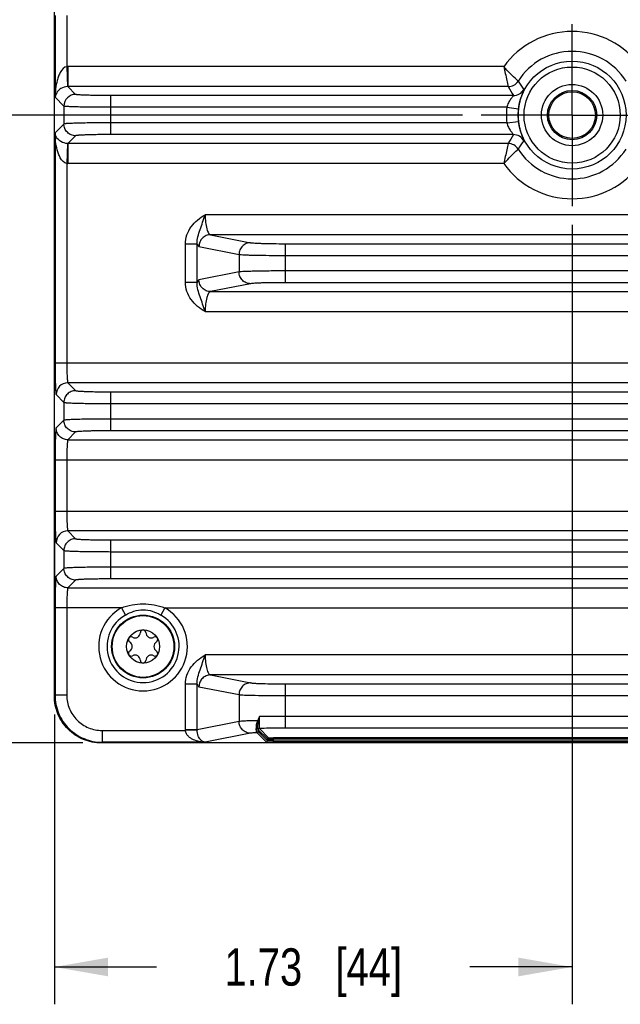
# Model space of a CAD drawing. Header units: inches. Extents: x 0 to 34, y 0 to 22.
# Tile 3 of 101: x 4.6 to 6.6, y 8.1 to 11.3. Entities that reach past the tile are written whole.
import ezdxf

# ---------------------------------------------------------------- set-up
doc = ezdxf.new("R2010")
doc.units = ezdxf.units.IN
doc.header["$LTSCALE"] = 1.87
doc.header["$MEASUREMENT"] = 0
doc.linetypes.add('CENTER', pattern=[0.6, 0.375, -0.075, 0.075, -0.075])
doc.layers.get('0').update_dxf_attribs({"linetype": 'CONTINUOUS'})
doc.layers.add('02___PRT_ALL_AXES', color=7, linetype='CONTINUOUS')
doc.layers.add('DIMENSIONS', color=7, linetype='CONTINUOUS')
doc.styles.get("Standard").update_dxf_attribs({"font": 'txt', "width": 0.8})
doc.dimstyles.new('DIMSTYLE_1', dxfattribs={"dimtxt": 0.125, "dimasz": 0.18, "dimexe": 0.125, "dimexo": 0.0625, "dimgap": 0.0625, "dimtad": 0, "dimtih": 1, "dimtoh": 1, "dimzin": 4, "dimdsep": 46, "dimtxsty": 'STANDARD', "dimblk": '_FILLED', "dimblk1": '_FILLED', "dimblk2": '_FILLED', "dimcen": 0.09, "dimazin": 1, "dimtp": 0.001, "dimtm": 0.001, "dimtfac": 1, "dimtofl": 0, "dimtmove": 0, "dimatfit": 3, "dimldrblk": '_FILLED', "dimfxl": 1, "dimtolj": 1, "dimtzin": 4, "dimarcsym": 0})

# ---------------------------------------------------------------- blocks, each defined once
blk = doc.blocks.new('_FILLED')
at = {"color": 0, "linetype": 'BYBLOCK'}
blk.add_solid([(0, 0), (-1, 0.174), (-1, -0.174)], dxfattribs=at)
blk = doc.blocks.new('*D5')
at = {"layer": 'DIMENSIONS', "color": 2, "linetype": 'CONTINUOUS'}
for p, q in [((6.4839, 10.6629), (6.4839, 8.0522)), ((4.7498, 9.0225), (4.7498, 8.0522)), ((4.7498, 8.1772), (5.0919, 8.1772)), ((6.4839, 8.1772), (6.1419, 8.1772))]:
    blk.add_line(p, q, dxfattribs=at)
at = {"layer": 'DIMENSIONS', "color": 2, "linetype": 'CONTINUOUS', "xscale": 0.18, "yscale": 0.18, "zscale": 0.18, "rotation": 180}
blk.add_blockref('_FILLED', (4.7498, 8.1772), dxfattribs=at)
at = {"layer": 'DIMENSIONS', "color": 2, "linetype": 'CONTINUOUS', "xscale": 0.18, "yscale": 0.18, "zscale": 0.18}
blk.add_blockref('_FILLED', (6.4839, 8.1772), dxfattribs=at)
at = {"layer": 'DIMENSIONS', "color": 2, "linetype": 'CONTINUOUS', "insert": (5.6169, 8.2397), "char_height": 0.125, "width": 0.925, "attachment_point": 2, "line_spacing_factor": 0.9}
blk.add_mtext('1.73{\\ftxt.shx;\\W1.000000;\\H0.125000; }[44]', dxfattribs=at)
blk = doc.blocks.new('*D6')
at = {"layer": 'DIMENSIONS', "color": 2, "linetype": 'CONTINUOUS'}
for p, q in [((6.1164, 11.0304), (3.8741, 11.0304)), ((3.9991, 11.0304), (3.9991, 10.1978)), ((3.9991, 8.9276), (3.9991, 9.9478)), ((4.8447, 8.9276), (3.8741, 8.9276))]:
    blk.add_line(p, q, dxfattribs=at)
at = {"layer": 'DIMENSIONS', "color": 2, "linetype": 'CONTINUOUS', "xscale": 0.18, "yscale": 0.18, "zscale": 0.18}
for p, rotation in [((3.9991, 11.0304), 90), ((3.9991, 8.9276), 270)]:
    blk.add_blockref('_FILLED', p, dxfattribs=dict(at, rotation=rotation))
at = {"layer": 'DIMENSIONS', "color": 2, "linetype": 'CONTINUOUS', "insert": (3.9991, 10.1353), "char_height": 0.125, "width": 1.125, "attachment_point": 2, "line_spacing_factor": 0.9}
blk.add_mtext('2.10{\\ftxt.shx;\\W1.000000;\\H0.125000; }[53.4]', dxfattribs=at)

msp = doc.modelspace()

# ---------------------------------------------------------------- linework, layer by layer
at = {"color": 7, "linetype": 'CONTINUOUS'}
for p, q in [((4.7499, 9.6653), (4.7499, 12.7508)), ((4.7521, 11.3643), (4.7521, 11.0899)), ((4.7915, 11.3644), (4.7915, 11.1925)), ((4.7915, 11.1925), (4.7937, 11.1257)), ((4.7951, 11.1926), (4.7951, 11.1257)), ((6.2552, 11.1926), (4.7951, 11.1926)), ((4.821, 11.0997), (4.7951, 11.1257)), ((6.2699, 11.1257), (4.7951, 11.1257)), ((4.7817, 11.0604), (4.7521, 11.0899)), ((4.9391, 10.9651), (4.9391, 11.0957)), ((6.2872, 11.0957), (4.9391, 11.0957)), ((4.7817, 11.0604), (4.7817, 11.0005)), ((6.2653, 11.0564), (4.9391, 11.0564)), ((6.2653, 11.0564), (6.3044, 11.0518)), ((4.7817, 11.0005), (4.7521, 10.9709)), ((6.2653, 11.0045), (4.9391, 11.0045)), ((6.2653, 11.0045), (6.3044, 11.0091)), ((4.7521, 10.9709), (4.7521, 10.2005)), ((4.821, 10.9612), (4.7951, 10.9352)), ((6.2872, 10.9651), (4.9391, 10.9651)), ((4.7937, 10.9352), (4.7915, 10.8683)), ((4.7951, 10.9352), (4.7951, 10.8683)), ((6.2699, 10.9352), (4.7951, 10.9352)), ((4.7915, 10.8683), (4.7915, 10.2005)), ((6.2553, 10.8683), (4.7951, 10.8683)), ((7.713, 10.6965), (5.2549, 10.6965)), ((5.273, 10.6296), (5.4071, 10.6031)), ((7.6949, 10.6296), (5.273, 10.6296)), ((5.1888, 10.4702), (5.1888, 10.5986)), ((5.2276, 10.5986), (5.1888, 10.5986)), ((5.2276, 10.4702), (5.2276, 10.5986)), ((5.2342, 10.5903), (5.3683, 10.5637)), ((5.5234, 10.4691), (5.5234, 10.5997)), ((5.5234, 10.5997), (7.4445, 10.5997)), ((5.3683, 10.5637), (5.3683, 10.505)), ((5.5234, 10.5603), (7.4445, 10.5603)), ((5.3683, 10.505), (5.2342, 10.4785)), ((7.4445, 10.5084), (5.5234, 10.5084)), ((5.2276, 10.4702), (5.1888, 10.4702)), ((5.4071, 10.4657), (5.273, 10.4391)), ((7.4445, 10.4691), (5.5234, 10.4691)), ((5.273, 10.4391), (7.6949, 10.4391)), ((5.2549, 10.3722), (7.713, 10.3722)), ((4.7491, 10.3002), (4.7499, 10.3002)), ((4.7521, 10.2005), (8.2157, 10.2005)), ((4.7951, 10.1336), (4.821, 10.1076)), ((8.1728, 10.1336), (4.7951, 10.1336)), ((4.7557, 10.0942), (4.7817, 10.0683)), ((4.9391, 9.973), (4.9391, 10.1036)), ((4.9391, 10.1036), (8.0288, 10.1036)), ((4.7817, 10.0683), (4.7817, 10.0084)), ((4.9391, 10.0643), (8.0288, 10.0643)), ((4.7817, 10.0084), (4.7557, 9.9824)), ((8.0288, 10.0124), (4.9391, 10.0124)), ((4.821, 9.969), (4.7951, 9.943)), ((8.0288, 9.973), (4.9391, 9.973)), ((4.7951, 9.943), (8.1728, 9.943)), ((4.7521, 9.8762), (4.7521, 9.7044)), ((4.7521, 9.8762), (8.2157, 9.8762)), ((4.7915, 9.8762), (4.7915, 9.7044)), ((4.7521, 9.7044), (8.2157, 9.7044)), ((4.7498, 9.085), (4.7498, 9.6653)), ((4.7498, 9.6652), (4.7498, 9.085)), ((4.7951, 9.6375), (4.821, 9.6115)), ((8.1728, 9.6375), (4.7951, 9.6375)), ((4.7557, 9.5982), (4.7817, 9.5722)), ((4.9391, 9.6076), (8.0288, 9.6076)), ((4.9391, 9.4769), (4.9391, 9.6076)), ((4.7817, 9.5722), (4.7817, 9.5123)), ((4.9391, 9.5682), (8.0288, 9.5682)), ((4.7817, 9.5123), (4.7557, 9.4863)), ((8.0288, 9.5163), (4.9391, 9.5163)), ((4.821, 9.473), (4.7951, 9.447)), ((8.0288, 9.4769), (4.9391, 9.4769)), ((4.7951, 9.447), (8.1728, 9.447)), ((4.9741, 9.3801), (4.7521, 9.3801)), ((4.7521, 9.3801), (4.7521, 9.0873)), ((4.7915, 9.3801), (4.7915, 9.0873)), ((4.9741, 9.3801), (4.9877, 9.3558)), ((5.1198, 9.3801), (5.1062, 9.3558)), ((5.1198, 9.3801), (7.8481, 9.3801)), ((7.713, 9.2223), (5.2549, 9.2223)), ((5.273, 9.1554), (5.4071, 9.1288)), ((7.6949, 9.1554), (5.273, 9.1554)), ((5.2276, 9.1243), (5.1888, 9.1243)), ((5.1888, 8.9715), (5.1888, 9.1243)), ((5.2276, 8.9715), (5.2276, 9.1243)), ((5.2342, 9.116), (5.3683, 9.0895)), ((5.5234, 9.1254), (7.4445, 9.1254)), ((5.5234, 8.9773), (5.5234, 9.1254)), ((4.7521, 9.0873), (4.7498, 9.085)), ((4.7498, 9.085), (4.7498, 9.085)), ((4.7915, 9.0873), (4.7521, 9.0873)), ((5.3683, 9.0895), (5.3683, 8.9994)), ((5.5234, 9.0861), (7.4445, 9.0861)), ((5.434, 9.0017), (5.4368, 9.0159)), ((7.4445, 9.0166), (5.5234, 9.0166)), ((5.2276, 8.9715), (5.1888, 8.9715)), ((5.2276, 8.9704), (5.1889, 8.9693)), ((5.3683, 8.9994), (5.2276, 8.9715)), ((5.4636, 8.9409), (5.4325, 8.972)), ((5.4337, 9.0003), (5.434, 9.0017)), ((5.4675, 8.9449), (5.4365, 8.9759)), ((7.4445, 8.9773), (5.5234, 8.9773)), ((4.9095, 8.9693), (5.1889, 8.9693)), ((4.9095, 8.9693), (4.9095, 8.9299)), ((5.4071, 8.9601), (5.2549, 8.9299)), ((5.4596, 8.9311), (5.4289, 8.9618)), ((5.4636, 8.935), (5.4328, 8.9658)), ((5.4636, 8.935), (5.4636, 8.9409)), ((7.4846, 8.9443), (5.4833, 8.9443)), ((5.4833, 8.9303), (5.4833, 8.9443)), ((7.4846, 8.9404), (5.4833, 8.9404)), ((4.9095, 8.9299), (4.9072, 8.9276)), ((8.0607, 8.9276), (4.9072, 8.9276)), ((5.2549, 8.9299), (4.9095, 8.9299)), ((5.4668, 8.9305), (5.4744, 8.9304)), ((5.4833, 8.9342), (5.472, 8.9344)), ((5.4833, 8.9342), (7.4846, 8.9342)), ((5.4833, 8.9303), (7.4846, 8.9303))]:
    msp.add_line(p, q, dxfattribs=at)
for centre, radius in [((6.4839, 11.0304), 0.1807), ((6.4839, 11.0304), 0.161), ((6.4839, 11.0304), 0.1025), ((6.4839, 11.0304), 0.0824), ((6.4839, 11.0304), 0.0779), ((5.0469, 9.2506), 0.1053), ((5.0469, 9.2506), 0.1033), ((5.0469, 9.2506), 0.0555)]:
    msp.add_circle(centre, radius, dxfattribs=at)
for centre, radius, start, end in [((6.4839, 11.0304), 0.2803, 35.3408, 144.6613), ((6.4839, 11.0304), 0.2135, 32.1736, 147.8263), ((4.7951, 11.0864), 0.1062, 89.9997, 91.9284), ((4.795, 11.0862), 0.0395, 89.8824, 91.8115), ((6.2699, 11.1651), 0.0394, 270.0372, 327.7929), ((7.1121, 11.5904), 0.9619, 208.8896, 210.9489), ((6.2872, 11.1351), 0.0394, 270.0406, 331.9594), ((6.866, 11.5063), 0.6692, 212.7696, 215.6154), ((4.8211, 11.0603), 0.0394, 90.0838, 179.9162), ((6.4839, 11.0304), 0.2202, 173.2298, 186.7702), ((6.4839, 11.0304), 0.1808, 173.2298, 186.7702), ((7.0891, 10.4837), 0.9353, 149.0216, 151.1394), ((6.2872, 10.9257), 0.0394, 28.0475, 89.9622), ((4.795, 10.9747), 0.0395, 268.1881, 270.1181), ((6.2699, 10.8958), 0.0394, 32.2071, 89.9631), ((6.866, 10.5546), 0.6692, 144.3845, 147.2303), ((6.4839, 11.0304), 0.2135, 212.1736, 327.8263), ((4.7951, 10.9747), 0.1064, 268.0698, 269.9999), ((6.4839, 11.0304), 0.2803, 215.3408, 324.6613), ((4.7951, 10.0942), 0.0394, 90.0838, 179.9162), ((4.7951, 9.5981), 0.0394, 90.0838, 179.9162), ((5.0469, 9.2506), 0.1486, 119.3655, 60.6345), ((5.0469, 9.2506), 0.1208, 119.3655, 60.6345), ((5.0469, 9.2969), 0.00906, 1.6303, 178.3697), ((5.0069, 9.2737), 0.00906, 61.6303, 238.3697), ((5.0198, 9.2976), 0.0181, 241.6303, 358.3697), ((5.0741, 9.2976), 0.0181, 181.6303, 298.3697), ((5.087, 9.2737), 0.00906, 301.6303, 118.3697), ((5.0069, 9.2275), 0.00906, 121.6303, 298.3697), ((4.9926, 9.2506), 0.0181, 301.6303, 58.3697), ((5.087, 9.2275), 0.00906, 241.6303, 58.3697), ((5.1012, 9.2506), 0.0181, 121.6303, 238.3697), ((5.0198, 9.2036), 0.0181, 1.6303, 118.3697), ((5.0469, 9.2043), 0.00906, 181.6303, 358.3697), ((5.0741, 9.2036), 0.0181, 61.6303, 178.3697), ((5.7677, 8.8357), 0.3762, 153.5303, 153.755), ((5.5223, 3.6226), 5.394, 89.9881, 90.9082), ((5.2664, 8.9715), 0.0776, 179.9996, 181.6783), ((5.2653, 8.9713), 0.0377, 179.6583, 181.3851), ((5.4365, 8.972), 0.00394, 90.0665, 179.9335), ((5.4289, 8.9658), 0.00394, 270.0664, 359.9336), ((5.4675, 8.9409), 0.00394, 90.0665, 179.9335), ((5.4596, 8.935), 0.00394, 270.0665, 359.9335), ((5.4831, 9.5549), 0.6246, 269.2069, 270.0166)]:
    msp.add_arc(centre, radius, start, end, dxfattribs=at)
for points, knots in [([(4.7915, 11.1925), (4.7819, 11.1916), (4.771, 11.1777), (4.7636, 11.1606), (4.7578, 11.1421), (4.7535, 11.1186), (4.7523, 11.0995), (4.7521, 11.0899)], [0, 0, 0, 0, 0.25036, 0.376505, 0.501891, 0.751331, 1, 1, 1, 1]), ([(6.3033, 11.1441), (6.3018, 11.1455), (6.2852, 11.161), (6.2692, 11.1772), (6.2552, 11.1926)], [0, 0, 0, 0, 0.087243, 1, 1, 1, 1]), ([(6.2552, 11.1926), (6.2586, 11.1772), (6.2633, 11.1549), (6.2684, 11.1326), (6.2699, 11.1257)], [0, 0, 0, 0, 0.690795, 1, 1, 1, 1]), ([(4.7937, 11.1257), (4.786, 11.1255), (4.7734, 11.1216), (4.7582, 11.1088), (4.7529, 11.0971), (4.7521, 11.0899)], [0, 0, 0, 0, 0.390934, 0.635219, 1, 1, 1, 1]), ([(6.3219, 11.1166), (6.322, 11.1165), (6.3219, 11.1159), (6.3217, 11.115), (6.3211, 11.1135), (6.32, 11.1105), (6.3181, 11.1055), (6.3153, 11.0981), (6.3122, 11.0888), (6.309, 11.0777), (6.3063, 11.0652), (6.3049, 11.0563), (6.3044, 11.0518)], [0, 0, 0, 0, 0.007081, 0.022232, 0.045685, 0.077346, 0.164702, 0.28278, 0.429425, 0.601607, 0.794647, 1, 1, 1, 1]), ([(4.9391, 11.0957), (4.9316, 11.0957), (4.9168, 11.0958), (4.8954, 11.096), (4.8755, 11.0964), (4.858, 11.0968), (4.8452, 11.0973), (4.8366, 11.0978), (4.8315, 11.0981), (4.8274, 11.0985), (4.8243, 11.0989), (4.8223, 11.0992), (4.8213, 11.0995), (4.821, 11.0997)], [0, 0, 0, 0, 0.190637, 0.374308, 0.544185, 0.694096, 0.818526, 0.869736, 0.912964, 0.947829, 0.974033, 0.991386, 1, 1, 1, 1]), ([(6.2872, 11.0957), (6.2873, 11.0957), (6.287, 11.0951), (6.2866, 11.0945), (6.2857, 11.0934), (6.284, 11.0913), (6.2813, 11.0879), (6.2778, 11.0832), (6.2741, 11.0776), (6.2705, 11.0712), (6.2674, 11.0641), (6.2659, 11.059), (6.2653, 11.0564)], [0, 0, 0, 0, 0.007856, 0.027642, 0.059042, 0.100723, 0.208438, 0.340257, 0.489276, 0.651231, 0.822857, 1, 1, 1, 1]), ([(4.9391, 11.0564), (4.9291, 11.0564), (4.9094, 11.0564), (4.8808, 11.0567), (4.8543, 11.057), (4.831, 11.0575), (4.8139, 11.058), (4.8024, 11.0585), (4.7956, 11.0588), (4.7902, 11.0592), (4.7861, 11.0595), (4.7834, 11.0599), (4.782, 11.0601), (4.7817, 11.0604)], [0, 0, 0, 0, 0.190755, 0.374541, 0.544522, 0.69452, 0.819009, 0.870232, 0.913453, 0.948288, 0.974431, 0.991668, 1, 1, 1, 1]), ([(4.9391, 11.0045), (4.9291, 11.0045), (4.9094, 11.0044), (4.8808, 11.0042), (4.8543, 11.0039), (4.831, 11.0034), (4.8139, 11.0029), (4.8024, 11.0024), (4.7956, 11.0021), (4.7902, 11.0017), (4.7861, 11.0014), (4.7834, 11.001), (4.782, 11.0008), (4.7817, 11.0005)], [0, 0, 0, 0, 0.190755, 0.374541, 0.544522, 0.69452, 0.819009, 0.870232, 0.913453, 0.948287, 0.974431, 0.991668, 1, 1, 1, 1]), ([(4.821, 10.9612), (4.8159, 10.9612), (4.8056, 10.9632), (4.7925, 10.972), (4.7838, 10.985), (4.7817, 10.9954), (4.7817, 11.0005)], [0, 0, 0, 0, 0.249959, 0.5, 0.750041, 1, 1, 1, 1]), ([(6.2653, 11.0045), (6.2659, 11.0019), (6.2674, 10.9968), (6.2705, 10.9897), (6.2741, 10.9833), (6.2778, 10.9777), (6.2813, 10.973), (6.284, 10.9696), (6.2857, 10.9675), (6.2866, 10.9664), (6.287, 10.9657), (6.2873, 10.9652), (6.2872, 10.9651)], [0, 0, 0, 0, 0.177144, 0.348764, 0.510721, 0.659743, 0.791551, 0.89929, 0.940976, 0.972367, 0.992142, 1, 1, 1, 1]), ([(6.3044, 11.0091), (6.3049, 11.0045), (6.3063, 10.9957), (6.309, 10.9832), (6.3122, 10.9721), (6.3153, 10.9628), (6.3181, 10.9554), (6.32, 10.9504), (6.3211, 10.9474), (6.3217, 10.9459), (6.3219, 10.945), (6.322, 10.9444), (6.3219, 10.9443)], [0, 0, 0, 0, 0.205344, 0.398378, 0.570568, 0.717207, 0.835266, 0.92264, 0.954314, 0.977767, 0.992915, 1, 1, 1, 1]), ([(4.7915, 10.8683), (4.7819, 10.8692), (4.771, 10.8831), (4.7636, 10.9002), (4.7578, 10.9187), (4.7535, 10.9423), (4.7523, 10.9614), (4.7521, 10.9709)], [0, 0, 0, 0, 0.249859, 0.376053, 0.501519, 0.751142, 1, 1, 1, 1]), ([(4.7937, 10.9352), (4.7861, 10.9354), (4.7734, 10.9393), (4.7582, 10.9521), (4.7528, 10.9638), (4.7521, 10.9709)], [0, 0, 0, 0, 0.390235, 0.6349, 1, 1, 1, 1]), ([(4.9391, 10.9651), (4.9316, 10.9651), (4.9168, 10.9651), (4.8954, 10.9649), (4.8755, 10.9645), (4.858, 10.964), (4.8452, 10.9635), (4.8366, 10.9631), (4.8315, 10.9627), (4.8274, 10.9624), (4.8243, 10.962), (4.8223, 10.9616), (4.8213, 10.9614), (4.821, 10.9612)], [0, 0, 0, 0, 0.190637, 0.374308, 0.544185, 0.694096, 0.818525, 0.869734, 0.912962, 0.947828, 0.974033, 0.991387, 1, 1, 1, 1]), ([(6.2699, 10.9352), (6.2684, 10.9283), (6.2633, 10.906), (6.2586, 10.8837), (6.2552, 10.8683)], [0, 0, 0, 0, 0.309202, 1, 1, 1, 1]), ([(6.2552, 10.8683), (6.2609, 10.8745), (6.2766, 10.891), (6.2928, 10.907), (6.3033, 10.9168)], [0, 0, 0, 0, 0.37181, 1, 1, 1, 1]), ([(5.1888, 10.5986), (5.1888, 10.6089), (5.1924, 10.6296), (5.2071, 10.6573), (5.2288, 10.6798), (5.246, 10.6913), (5.2549, 10.6965)], [0, 0, 0, 0, 0.24992, 0.499775, 0.749753, 1, 1, 1, 1]), ([(5.2276, 10.5986), (5.2267, 10.6151), (5.2354, 10.6398), (5.2466, 10.6716), (5.252, 10.6881), (5.2549, 10.6965)], [0, 0, 0, 0, 0.48884, 0.738204, 1, 1, 1, 1]), ([(5.2549, 10.6965), (5.2549, 10.688), (5.2557, 10.6722), (5.2588, 10.6538), (5.2627, 10.6418), (5.266, 10.6347), (5.2701, 10.63), (5.273, 10.6296)], [0, 0, 0, 0, 0.35582, 0.659901, 0.780571, 0.876839, 1, 1, 1, 1]), ([(5.273, 10.6296), (5.268, 10.6296), (5.2578, 10.6275), (5.2449, 10.6187), (5.2363, 10.6057), (5.2343, 10.5954), (5.2342, 10.5903)], [0, 0, 0, 0, 0.248106, 0.497614, 0.748516, 1, 1, 1, 1]), ([(5.2276, 10.5986), (5.2285, 10.5965), (5.23, 10.5933), (5.2329, 10.5906), (5.2342, 10.5903)], [0, 0, 0, 0, 0.617203, 1, 1, 1, 1]), ([(5.4071, 10.6031), (5.402, 10.6031), (5.3919, 10.6009), (5.379, 10.5922), (5.3704, 10.5791), (5.3683, 10.5688), (5.3683, 10.5637)], [0, 0, 0, 0, 0.248106, 0.497614, 0.748516, 1, 1, 1, 1]), ([(5.4071, 10.6031), (5.4088, 10.6027), (5.4135, 10.6023), (5.4221, 10.6016), (5.4338, 10.6011), (5.4544, 10.6004), (5.4846, 10.5998), (5.5099, 10.5997), (5.5234, 10.5997)], [0, 0, 0, 0, 0.046138, 0.121067, 0.222594, 0.347697, 0.6529, 1, 1, 1, 1]), ([(5.3683, 10.5637), (5.3707, 10.5634), (5.3769, 10.5629), (5.3884, 10.5623), (5.404, 10.5617), (5.4315, 10.561), (5.4717, 10.5605), (5.5054, 10.5603), (5.5234, 10.5603)], [0, 0, 0, 0, 0.045995, 0.120875, 0.222395, 0.347522, 0.652804, 1, 1, 1, 1]), ([(5.5234, 10.5084), (5.5054, 10.5084), (5.4717, 10.5083), (5.4315, 10.5077), (5.404, 10.507), (5.3884, 10.5065), (5.3769, 10.5058), (5.3707, 10.5054), (5.3683, 10.505)], [0, 0, 0, 0, 0.347196, 0.652478, 0.777605, 0.879125, 0.954005, 1, 1, 1, 1]), ([(5.4071, 10.4657), (5.402, 10.4657), (5.3919, 10.4678), (5.379, 10.4766), (5.3704, 10.4896), (5.3683, 10.4999), (5.3683, 10.505)], [0, 0, 0, 0, 0.248106, 0.497614, 0.748516, 1, 1, 1, 1]), ([(5.2549, 10.3722), (5.246, 10.3775), (5.2288, 10.3889), (5.2071, 10.4115), (5.1924, 10.4392), (5.1888, 10.4599), (5.1888, 10.4702)], [0, 0, 0, 0, 0.250246, 0.500221, 0.750073, 1, 1, 1, 1]), ([(5.2549, 10.3722), (5.252, 10.3806), (5.2466, 10.3972), (5.2354, 10.429), (5.2267, 10.4536), (5.2276, 10.4702)], [0, 0, 0, 0, 0.261794, 0.511159, 1, 1, 1, 1]), ([(5.2342, 10.4785), (5.2329, 10.4782), (5.23, 10.4755), (5.2285, 10.4722), (5.2276, 10.4702)], [0, 0, 0, 0, 0.382791, 1, 1, 1, 1]), ([(5.273, 10.4391), (5.268, 10.4391), (5.2578, 10.4413), (5.2449, 10.45), (5.2363, 10.4631), (5.2343, 10.4734), (5.2342, 10.4785)], [0, 0, 0, 0, 0.248106, 0.497614, 0.748516, 1, 1, 1, 1]), ([(5.5234, 10.4691), (5.5099, 10.4691), (5.4846, 10.4689), (5.4544, 10.4684), (5.4338, 10.4677), (5.4221, 10.4671), (5.4135, 10.4665), (5.4088, 10.466), (5.4071, 10.4657)], [0, 0, 0, 0, 0.3471, 0.652303, 0.777406, 0.878933, 0.953862, 1, 1, 1, 1]), ([(5.273, 10.4391), (5.2701, 10.4387), (5.266, 10.4341), (5.2627, 10.4269), (5.2588, 10.415), (5.2557, 10.3965), (5.2549, 10.3807), (5.2549, 10.3722)], [0, 0, 0, 0, 0.123122, 0.219375, 0.340056, 0.6442, 1, 1, 1, 1]), ([(4.7521, 10.2005), (4.7521, 10.1937), (4.7522, 10.1804), (4.7524, 10.1611), (4.7527, 10.1433), (4.7531, 10.1275), (4.7536, 10.116), (4.754, 10.1082), (4.7543, 10.1036), (4.7546, 10.1), (4.7549, 10.0972), (4.7553, 10.0954), (4.7555, 10.0945), (4.7557, 10.0942)], [0, 0, 0, 0, 0.190592, 0.374317, 0.544173, 0.694092, 0.818517, 0.869726, 0.912949, 0.947826, 0.97403, 0.991391, 1, 1, 1, 1]), ([(4.7915, 10.2005), (4.7915, 10.1921), (4.7916, 10.1799), (4.792, 10.1644), (4.7925, 10.1545), (4.793, 10.1463), (4.7935, 10.1406), (4.794, 10.1372), (4.7943, 10.1354), (4.7946, 10.1343), (4.7949, 10.1337), (4.7951, 10.1336)], [0, 0, 0, 0, 0.37356, 0.543066, 0.692687, 0.816924, 0.911333, 0.946304, 0.972719, 0.990489, 1, 1, 1, 1]), ([(4.821, 10.1076), (4.8159, 10.1076), (4.8056, 10.1055), (4.7925, 10.0968), (4.7838, 10.0837), (4.7817, 10.0734), (4.7817, 10.0683)], [0, 0, 0, 0, 0.249959, 0.5, 0.750041, 1, 1, 1, 1]), ([(4.821, 10.1076), (4.8213, 10.1074), (4.8223, 10.1071), (4.8243, 10.1067), (4.8274, 10.1064), (4.8315, 10.106), (4.8366, 10.1057), (4.8452, 10.1052), (4.858, 10.1047), (4.8755, 10.1042), (4.8954, 10.1039), (4.9168, 10.1037), (4.9316, 10.1036), (4.9391, 10.1036)], [0, 0, 0, 0, 0.008613, 0.025967, 0.052172, 0.087038, 0.130266, 0.181475, 0.305904, 0.455815, 0.625692, 0.809363, 1, 1, 1, 1]), ([(4.7817, 10.0683), (4.782, 10.068), (4.7834, 10.0678), (4.7861, 10.0674), (4.7902, 10.067), (4.7956, 10.0667), (4.8024, 10.0663), (4.8139, 10.0659), (4.831, 10.0654), (4.8543, 10.0649), (4.8808, 10.0645), (4.9094, 10.0643), (4.9291, 10.0643), (4.9391, 10.0643)], [0, 0, 0, 0, 0.008332, 0.025569, 0.051713, 0.086547, 0.129768, 0.180991, 0.30548, 0.455478, 0.625459, 0.809245, 1, 1, 1, 1]), ([(4.9391, 10.0124), (4.9291, 10.0124), (4.9094, 10.0123), (4.8808, 10.0121), (4.8543, 10.0117), (4.831, 10.0113), (4.8139, 10.0108), (4.8024, 10.0103), (4.7956, 10.01), (4.7902, 10.0096), (4.7861, 10.0093), (4.7834, 10.0088), (4.782, 10.0086), (4.7817, 10.0084)], [0, 0, 0, 0, 0.190755, 0.374541, 0.544522, 0.69452, 0.819009, 0.870232, 0.913453, 0.948287, 0.974431, 0.991668, 1, 1, 1, 1]), ([(4.821, 9.969), (4.8159, 9.969), (4.8056, 9.9711), (4.7925, 9.9799), (4.7838, 9.9929), (4.7817, 10.0033), (4.7817, 10.0084)], [0, 0, 0, 0, 0.249959, 0.5, 0.750041, 1, 1, 1, 1]), ([(4.7557, 9.9824), (4.7555, 9.9822), (4.7553, 9.9812), (4.7549, 9.9794), (4.7546, 9.9767), (4.7543, 9.973), (4.754, 9.9684), (4.7536, 9.9606), (4.7531, 9.9491), (4.7527, 9.9334), (4.7524, 9.9155), (4.7522, 9.8962), (4.7521, 9.8829), (4.7521, 9.8762)], [0, 0, 0, 0, 0.008609, 0.02597, 0.052174, 0.087051, 0.130274, 0.181483, 0.305908, 0.455827, 0.625683, 0.809408, 1, 1, 1, 1]), ([(4.7951, 9.943), (4.7899, 9.9431), (4.7796, 9.9451), (4.7665, 9.9539), (4.7578, 9.9669), (4.7557, 9.9773), (4.7557, 9.9824)], [0, 0, 0, 0, 0.249959, 0.5, 0.750041, 1, 1, 1, 1]), ([(4.9391, 9.973), (4.9316, 9.973), (4.9168, 9.973), (4.8954, 9.9727), (4.8755, 9.9724), (4.858, 9.9719), (4.8452, 9.9714), (4.8366, 9.9709), (4.8315, 9.9706), (4.8274, 9.9702), (4.8243, 9.9699), (4.8223, 9.9695), (4.8213, 9.9693), (4.821, 9.969)], [0, 0, 0, 0, 0.190637, 0.374308, 0.544185, 0.694096, 0.818525, 0.869734, 0.912962, 0.947828, 0.974033, 0.991387, 1, 1, 1, 1]), ([(4.7951, 9.943), (4.7949, 9.9429), (4.7946, 9.9423), (4.7943, 9.9412), (4.794, 9.9394), (4.7935, 9.936), (4.793, 9.9303), (4.7925, 9.9221), (4.792, 9.9122), (4.7916, 9.8967), (4.7915, 9.8845), (4.7915, 9.8762)], [0, 0, 0, 0, 0.009511, 0.027281, 0.053695, 0.088667, 0.183075, 0.307312, 0.456934, 0.62644, 1, 1, 1, 1]), ([(4.7521, 9.7044), (4.7521, 9.6976), (4.7522, 9.6844), (4.7524, 9.6651), (4.7527, 9.6472), (4.7531, 9.6315), (4.7536, 9.6199), (4.754, 9.6122), (4.7543, 9.6076), (4.7546, 9.6039), (4.7549, 9.6011), (4.7553, 9.5994), (4.7555, 9.5984), (4.7557, 9.5982)], [0, 0, 0, 0, 0.190592, 0.374317, 0.544173, 0.694092, 0.818517, 0.869726, 0.912949, 0.947826, 0.97403, 0.991391, 1, 1, 1, 1]), ([(4.7915, 9.7044), (4.7915, 9.696), (4.7916, 9.6839), (4.792, 9.6684), (4.7925, 9.6585), (4.793, 9.6502), (4.7935, 9.6446), (4.794, 9.6411), (4.7943, 9.6394), (4.7946, 9.6382), (4.7949, 9.6376), (4.7951, 9.6375)], [0, 0, 0, 0, 0.37356, 0.543066, 0.692687, 0.816924, 0.911333, 0.946304, 0.972719, 0.990489, 1, 1, 1, 1]), ([(4.821, 9.6115), (4.8159, 9.6115), (4.8056, 9.6095), (4.7925, 9.6007), (4.7838, 9.5876), (4.7817, 9.5773), (4.7817, 9.5722)], [0, 0, 0, 0, 0.249959, 0.5, 0.750041, 1, 1, 1, 1]), ([(4.821, 9.6115), (4.8213, 9.6113), (4.8223, 9.6111), (4.8243, 9.6107), (4.8274, 9.6103), (4.8315, 9.61), (4.8366, 9.6096), (4.8452, 9.6091), (4.858, 9.6086), (4.8755, 9.6082), (4.8954, 9.6078), (4.9168, 9.6076), (4.9316, 9.6076), (4.9391, 9.6076)], [0, 0, 0, 0, 0.008613, 0.025967, 0.052172, 0.087038, 0.130266, 0.181475, 0.305904, 0.455815, 0.625692, 0.809363, 1, 1, 1, 1]), ([(4.7817, 9.5722), (4.782, 9.5719), (4.7834, 9.5717), (4.7861, 9.5713), (4.7902, 9.571), (4.7956, 9.5706), (4.8024, 9.5703), (4.8139, 9.5698), (4.831, 9.5693), (4.8543, 9.5688), (4.8808, 9.5685), (4.9094, 9.5683), (4.9291, 9.5682), (4.9391, 9.5682)], [0, 0, 0, 0, 0.008332, 0.025569, 0.051713, 0.086547, 0.129768, 0.180991, 0.30548, 0.455478, 0.625459, 0.809245, 1, 1, 1, 1]), ([(4.9391, 9.5163), (4.9291, 9.5163), (4.9094, 9.5162), (4.8808, 9.516), (4.8543, 9.5157), (4.831, 9.5152), (4.8139, 9.5147), (4.8024, 9.5142), (4.7956, 9.5139), (4.7902, 9.5135), (4.7861, 9.5132), (4.7834, 9.5128), (4.782, 9.5126), (4.7817, 9.5123)], [0, 0, 0, 0, 0.190755, 0.374541, 0.544522, 0.69452, 0.819009, 0.870232, 0.913453, 0.948287, 0.974431, 0.991668, 1, 1, 1, 1]), ([(4.821, 9.473), (4.8159, 9.473), (4.8056, 9.475), (4.7925, 9.4838), (4.7838, 9.4969), (4.7817, 9.5072), (4.7817, 9.5123)], [0, 0, 0, 0, 0.249959, 0.5, 0.750041, 1, 1, 1, 1]), ([(4.7557, 9.4863), (4.7555, 9.4861), (4.7553, 9.4852), (4.7549, 9.4834), (4.7546, 9.4806), (4.7543, 9.4769), (4.754, 9.4723), (4.7536, 9.4646), (4.7531, 9.453), (4.7527, 9.4373), (4.7524, 9.4194), (4.7522, 9.4001), (4.7521, 9.3869), (4.7521, 9.3801)], [0, 0, 0, 0, 0.008609, 0.02597, 0.052174, 0.087051, 0.130274, 0.181483, 0.305908, 0.455827, 0.625683, 0.809408, 1, 1, 1, 1]), ([(4.7951, 9.447), (4.7899, 9.447), (4.7796, 9.449), (4.7665, 9.4578), (4.7578, 9.4709), (4.7557, 9.4812), (4.7557, 9.4863)], [0, 0, 0, 0, 0.249959, 0.5, 0.750041, 1, 1, 1, 1]), ([(4.9391, 9.4769), (4.9316, 9.4769), (4.9168, 9.4769), (4.8954, 9.4767), (4.8755, 9.4763), (4.858, 9.4759), (4.8452, 9.4754), (4.8366, 9.4749), (4.8315, 9.4745), (4.8274, 9.4742), (4.8243, 9.4738), (4.8223, 9.4734), (4.8213, 9.4732), (4.821, 9.473)], [0, 0, 0, 0, 0.190637, 0.374308, 0.544185, 0.694096, 0.818525, 0.869734, 0.912962, 0.947828, 0.974033, 0.991387, 1, 1, 1, 1]), ([(4.7951, 9.447), (4.7949, 9.4469), (4.7946, 9.4463), (4.7943, 9.4451), (4.794, 9.4434), (4.7935, 9.4399), (4.793, 9.4343), (4.7925, 9.426), (4.792, 9.4161), (4.7916, 9.4006), (4.7915, 9.3885), (4.7915, 9.3801)], [0, 0, 0, 0, 0.009511, 0.027281, 0.053695, 0.088667, 0.183075, 0.307312, 0.456934, 0.62644, 1, 1, 1, 1]), ([(4.9741, 9.3801), (4.9973, 9.3883), (5.0469, 9.3986), (5.0965, 9.3883), (5.1198, 9.3801)], [0, 0, 0, 0, 0.500009, 1, 1, 1, 1]), ([(4.9877, 9.3558), (4.9968, 9.3609), (5.0157, 9.3698), (5.0469, 9.3753), (5.0782, 9.3698), (5.0971, 9.3609), (5.1062, 9.3558)], [0, 0, 0, 0, 0.250215, 0.50002, 0.749802, 1, 1, 1, 1]), ([(5.1888, 9.1243), (5.1888, 9.1346), (5.1924, 9.1553), (5.2071, 9.183), (5.2288, 9.2055), (5.246, 9.217), (5.2549, 9.2223)], [0, 0, 0, 0, 0.249874, 0.499723, 0.749719, 1, 1, 1, 1]), ([(5.2276, 9.1243), (5.2267, 9.1409), (5.2354, 9.1655), (5.2466, 9.1973), (5.252, 9.2139), (5.2549, 9.2223)], [0, 0, 0, 0, 0.488835, 0.738209, 1, 1, 1, 1]), ([(5.2549, 9.2223), (5.2549, 9.2138), (5.2557, 9.198), (5.2588, 9.1795), (5.2627, 9.1675), (5.266, 9.1604), (5.2701, 9.1557), (5.273, 9.1554)], [0, 0, 0, 0, 0.355667, 0.65978, 0.780497, 0.876803, 1, 1, 1, 1]), ([(5.273, 9.1554), (5.268, 9.1553), (5.2578, 9.1532), (5.2449, 9.1444), (5.2363, 9.1314), (5.2343, 9.1211), (5.2342, 9.116)], [0, 0, 0, 0, 0.248106, 0.497614, 0.748516, 1, 1, 1, 1]), ([(5.2276, 9.1243), (5.2285, 9.1222), (5.23, 9.119), (5.2329, 9.1163), (5.2342, 9.116)], [0, 0, 0, 0, 0.617138, 1, 1, 1, 1]), ([(5.4071, 9.1288), (5.402, 9.1288), (5.3919, 9.1267), (5.379, 9.1179), (5.3704, 9.1049), (5.3683, 9.0946), (5.3683, 9.0895)], [0, 0, 0, 0, 0.248106, 0.497614, 0.748516, 1, 1, 1, 1]), ([(5.4071, 9.1288), (5.4088, 9.1285), (5.4135, 9.128), (5.4221, 9.1274), (5.4338, 9.1268), (5.4544, 9.1261), (5.4846, 9.1256), (5.5099, 9.1254), (5.5234, 9.1254)], [0, 0, 0, 0, 0.046138, 0.121067, 0.222594, 0.347697, 0.6529, 1, 1, 1, 1]), ([(4.9072, 8.9276), (4.8867, 8.9276), (4.8453, 8.9358), (4.793, 8.9708), (4.758, 9.0231), (4.7498, 9.0645), (4.7498, 9.085)], [0, 0, 0, 0, 0.250008, 0.5, 0.749992, 1, 1, 1, 1]), ([(4.7521, 9.0873), (4.7521, 9.0668), (4.7603, 9.0255), (4.7953, 8.9732), (4.8477, 8.9381), (4.889, 8.9299), (4.9095, 8.9299)], [0, 0, 0, 0, 0.250005, 0.5, 0.749995, 1, 1, 1, 1]), ([(4.7915, 9.0873), (4.7915, 9.072), (4.7976, 9.0409), (4.8239, 9.0017), (4.8631, 8.9754), (4.8942, 8.9693), (4.9095, 8.9693)], [0, 0, 0, 0, 0.250005, 0.499999, 0.749994, 1, 1, 1, 1]), ([(5.3683, 9.0895), (5.3707, 9.0891), (5.3769, 9.0886), (5.3884, 9.088), (5.404, 9.0875), (5.4315, 9.0868), (5.4717, 9.0862), (5.5054, 9.0861), (5.5234, 9.0861)], [0, 0, 0, 0, 0.045995, 0.120875, 0.222395, 0.347522, 0.652804, 1, 1, 1, 1]), ([(5.4365, 8.9759), (5.4366, 8.9762), (5.4366, 8.9771), (5.4367, 8.9789), (5.4367, 8.9821), (5.4367, 8.9865), (5.4368, 8.9923), (5.4368, 9.0022), (5.4368, 9.0103), (5.4368, 9.0159)], [0, 0, 0, 0, 0.019758, 0.065889, 0.142446, 0.252593, 0.397664, 0.575772, 1, 1, 1, 1]), ([(5.2549, 8.9299), (5.2521, 8.9302), (5.2459, 8.9322), (5.2375, 8.9394), (5.23, 8.9523), (5.2278, 8.9637), (5.2276, 8.9704)], [0, 0, 0, 0, 0.162372, 0.356735, 0.618011, 1, 1, 1, 1]), ([(5.4303, 9.002), (5.4228, 9.0019), (5.4093, 9.0016), (5.3913, 9.001), (5.3781, 9.0003), (5.371, 8.9998), (5.3683, 8.9994)], [0, 0, 0, 0, 0.36126, 0.654917, 0.870383, 1, 1, 1, 1]), ([(5.4071, 8.9601), (5.402, 8.9601), (5.3919, 8.9622), (5.379, 8.971), (5.3704, 8.984), (5.3683, 8.9943), (5.3683, 8.9994)], [0, 0, 0, 0, 0.248106, 0.497614, 0.748516, 1, 1, 1, 1]), ([(5.4303, 9.002), (5.4283, 8.9975), (5.4259, 8.9886), (5.4254, 8.9795), (5.4258, 8.9754)], [0, 0, 0, 0, 0.543686, 1, 1, 1, 1]), ([(5.4258, 8.9754), (5.427, 8.9749), (5.4296, 8.9748), (5.4316, 8.977), (5.4316, 8.978)], [0, 0, 0, 0, 0.545484, 1, 1, 1, 1]), ([(5.4289, 8.9618), (5.4285, 8.962), (5.4277, 8.9632), (5.427, 8.9658), (5.4263, 8.97), (5.4259, 8.9734), (5.4258, 8.9754)], [0, 0, 0, 0, 0.094515, 0.278041, 0.575383, 1, 1, 1, 1]), ([(5.4316, 8.978), (5.4314, 8.9813), (5.4317, 8.9888), (5.4328, 8.9962), (5.4337, 9.0003)], [0, 0, 0, 0, 0.436883, 1, 1, 1, 1]), ([(5.4328, 8.9658), (5.4326, 8.966), (5.4324, 8.9671), (5.4321, 8.9693), (5.4318, 8.9732), (5.4317, 8.9762), (5.4316, 8.978)], [0, 0, 0, 0, 0.077642, 0.256604, 0.55862, 1, 1, 1, 1]), ([(5.4325, 8.972), (5.4324, 8.9721), (5.4322, 8.9727), (5.432, 8.9739), (5.4318, 8.9757), (5.4317, 8.9772), (5.4316, 8.978)], [0, 0, 0, 0, 0.094475, 0.284558, 0.583171, 1, 1, 1, 1]), ([(5.5234, 8.9773), (5.5153, 8.9773), (5.4863, 8.9771), (5.4574, 8.9767), (5.4365, 8.9759)], [0, 0, 0, 0, 0.278899, 1, 1, 1, 1]), ([(5.2549, 8.9299), (5.2483, 8.9301), (5.235, 8.9315), (5.2188, 8.9365), (5.2067, 8.943), (5.1983, 8.9495), (5.1914, 8.9582), (5.1891, 8.9655), (5.1889, 8.9693)], [0, 0, 0, 0, 0.239247, 0.481636, 0.605477, 0.732226, 0.863497, 1, 1, 1, 1]), ([(5.4289, 8.9618), (5.4243, 8.9616), (5.417, 8.9612), (5.4097, 8.9606), (5.4071, 8.9601)], [0, 0, 0, 0, 0.634751, 1, 1, 1, 1]), ([(5.4636, 8.9409), (5.4637, 8.9408), (5.4643, 8.9408), (5.4655, 8.9407), (5.4673, 8.9406), (5.4709, 8.9405), (5.4762, 8.9404), (5.4808, 8.9404), (5.4833, 8.9404)], [0, 0, 0, 0, 0.025544, 0.086498, 0.1809, 0.305359, 0.625365, 1, 1, 1, 1]), ([(5.4675, 8.9449), (5.4676, 8.9448), (5.4681, 8.9448), (5.469, 8.9446), (5.4705, 8.9446), (5.4733, 8.9444), (5.4776, 8.9444), (5.4813, 8.9443), (5.4833, 8.9443)], [0, 0, 0, 0, 0.025833, 0.086861, 0.181262, 0.305679, 0.625539, 1, 1, 1, 1]), ([(5.4596, 8.9311), (5.4598, 8.9309), (5.4606, 8.9309), (5.4619, 8.9307), (5.4641, 8.9306), (5.4659, 8.9306), (5.4668, 8.9305)], [0, 0, 0, 0, 0.08472, 0.284324, 0.593364, 1, 1, 1, 1]), ([(5.472, 8.9344), (5.4708, 8.9344), (5.4688, 8.9345), (5.4662, 8.9346), (5.4647, 8.9349), (5.4637, 8.9348), (5.4636, 8.935)], [0, 0, 0, 0, 0.403524, 0.714332, 0.916231, 1, 1, 1, 1])]:
    msp.add_open_spline(points, degree=3, knots=knots, dxfattribs=at)
for points in [[(5.4368, 9.0159), (5.435, 9.0116), (5.433, 9.0075), (5.4309, 9.0033)], [(5.4337, 9.0003), (5.4325, 9.0007), (5.4313, 9.0013), (5.4303, 9.002)]]:
    msp.add_open_spline(points, degree=3, dxfattribs=at)
at = {"layer": '02___PRT_ALL_AXES', "color": 7, "linetype": 'CENTER'}
for q in [(6.4839, 11.3354), (6.1789, 11.0304), (6.7889, 11.0304), (6.4839, 10.7254)]:
    msp.add_line((6.4839, 11.0304), q, dxfattribs=at)

# ---------------------------------------------------------------- dimensions: what is measured, and where the dimension line sits
at = {"layer": 'DIMENSIONS', "color": 2, "linetype": 'CONTINUOUS'}
dim = msp.add_linear_dim(base=(3.9991, 11.0304), p1=(4.9072, 8.9276), p2=(6.1789, 11.0304), angle=90, dimstyle='DIMSTYLE_1', dxfattribs=at)
dim.commit()
dim.dimension.update_dxf_attribs({"geometry": '*D6', "text_midpoint": (3.9991, 10.0728), "dimtype": 160})
dim = msp.add_linear_dim(base=(6.4839, 8.1772), p1=(4.7498, 9.085), p2=(6.4839, 10.7254), dimstyle='DIMSTYLE_1', dxfattribs=at)
dim.commit()
dim.dimension.update_dxf_attribs({"geometry": '*D5', "text_midpoint": (5.6169, 8.1772), "dimtype": 160})

doc.saveas('drawing.dxf')
